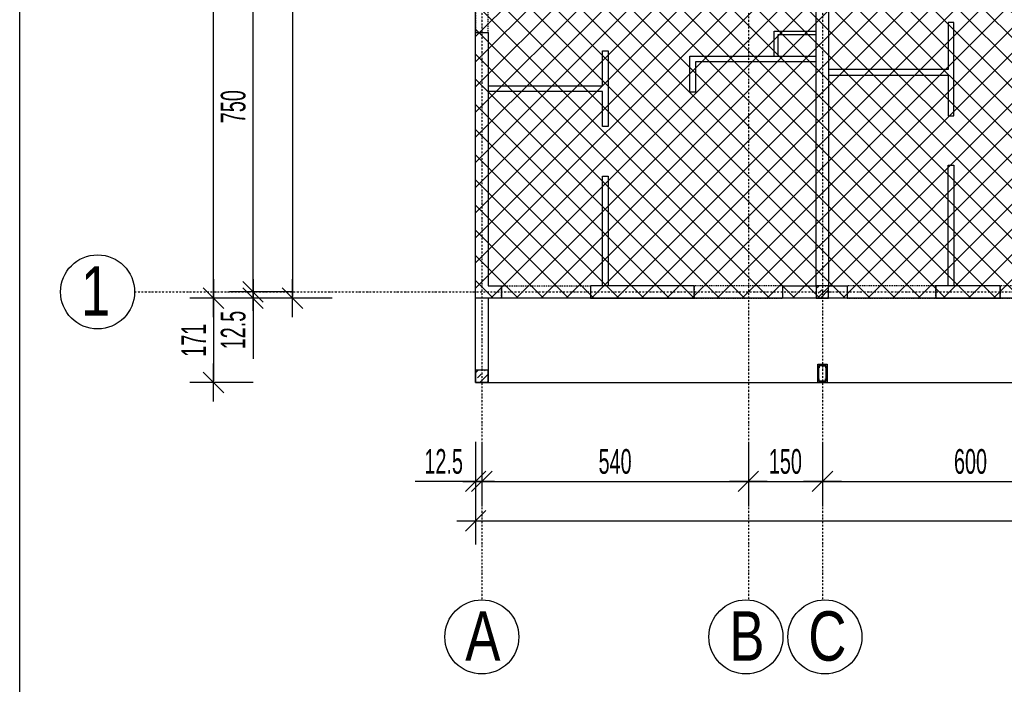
# Model space of a CAD drawing. Header units: millimetres. Extents: x -12530 to -8179, y -9211 to -4584.
# Tile 3 of 6: x -12530 to -10535, y -8468 to -7122. Entities that reach past the tile are written whole.
import ezdxf

# ---------------------------------------------------------------- set-up
doc = ezdxf.new("R2010")
doc.units = ezdxf.units.MM
doc.header["$LTSCALE"] = 10
doc.linetypes.add('MO', pattern=[0.7, 0.35, -0.17, 0.01, -0.17])
doc.linetypes.add('MP', pattern=[0.36, 0.2, -0.16])
doc.layers.add('BA_obw', color=230, linetype='Continuous', plot=False)
for name, color, linetype in [('BA_prg', 3, 'Continuous'), ('BA_szr', 1, 'Continuous'), ('BA_wym', 1, 'Continuous'), ('BD_lpm', 1, 'MP'), ('BD_osm', 1, 'MO'), ('BD_txs', 2, 'Continuous'), ('BD_wic', 1, 'Continuous'), ('BD_wig', 3, 'Continuous'), ('BZ_wym', 1, 'Continuous')]:
    doc.layers.add(name, color=color, linetype=linetype)
doc.styles.add('BIKTS', font='bikromsw.shx', dxfattribs={"width": 0.8})
doc.styles.add('BIKWYM', font='bikromsw.shx', dxfattribs={"width": 0.6})
doc.dimstyles.new('BA_KR_200_cm', dxfattribs={"dimscale": 2, "dimtxt": 25, "dimasz": 1.666667, "dimexe": 24, "dimexo": 0, "dimgap": 0, "dimtad": 0, "dimdec": 1, "dimrnd": 0.5, "dimzin": 9, "dimdsep": 46, "dimtxsty": 'BIKWYM', "dimblk": 'WYM-KR', "dimcen": 0, "dimdle": 20, "dimclrd": 256, "dimclre": 256, "dimclrt": 7, "dimadec": 0, "dimazin": 0, "dimtfac": 0.033333, "dimtdec": 1, "dimtmove": 0, "dimatfit": 3, "dimldrblk": 'WYM-KR', "dimfxl": 1, "dimtvp": 0.8, "dimtolj": 1, "dimarcsym": 0})

# ---------------------------------------------------------------- blocks, each defined once
blk = doc.blocks.new('WYM-KR')
at = {"color": 7, "linetype": 'ByBlock'}
blk.add_line((6.24, 6.24), (-6.24, -6.24), dxfattribs=at)
at = {"linetype": 'ByBlock'}
blk.add_line((11.52, 0), (-11.52, 0), dxfattribs=at)
blk = doc.blocks.new('*D43')
at = {"layer": 'BA_wym', "lineweight": -2}
for p, q in [((-11897.2, -6363.7), (-12025.2, -6363.7)), ((-11977.2, -6367), (-11977.2, -7682.3)), ((-11897.2, -7685.7), (-12025.2, -7685.7))]:
    blk.add_line(p, q, dxfattribs=at)
at = {"layer": 'Defpoints', "color": 0}
for p in [(-11897.2, -6363.7), (-11977.2, -7685.7), (-11897.2, -7685.7)]:
    blk.add_point(p, dxfattribs=at)
at = {"layer": 'BA_wym', "lineweight": -2, "xscale": 3.333333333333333, "yscale": 3.333333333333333, "zscale": 3.333333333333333}
for p, rotation in [((-11977.2, -6363.7), 90), ((-11977.2, -7685.7), 270)]:
    blk.add_blockref('WYM-KR', p, dxfattribs=dict(at, rotation=rotation))
at = {"layer": 'BA_wym', "color": 7, "insert": (-12017.2, -7024.7), "char_height": 50, "attachment_point": 5, "rotation": 90, "style": 'BIKWYM'}
blk.add_mtext('\\A1;1322', dxfattribs=at)
blk = doc.blocks.new('*D48')
at = {"layer": 'BA_wym', "lineweight": -2}
for p, q in [((-11977.2, -6923.2), (-12105.2, -6923.2)), ((-12057.2, -7669.8), (-12057.2, -6926.5)), ((-11977.2, -7673.2), (-12105.2, -7673.2))]:
    blk.add_line(p, q, dxfattribs=at)
at = {"layer": 'Defpoints', "color": 0}
for p in [(-12057.2, -6923.2), (-11977.2, -6923.2), (-11977.2, -7673.2)]:
    blk.add_point(p, dxfattribs=at)
at = {"layer": 'BA_wym', "lineweight": -2, "xscale": 3.333333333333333, "yscale": 3.333333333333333, "zscale": 3.333333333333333}
for p, rotation in [((-12057.2, -6923.2), 90), ((-12057.2, -7673.2), 270)]:
    blk.add_blockref('WYM-KR', p, dxfattribs=dict(at, rotation=rotation))
at = {"layer": 'BA_wym', "color": 7, "insert": (-12097.2, -7298.2), "char_height": 50, "attachment_point": 5, "rotation": 90, "style": 'BIKWYM'}
blk.add_mtext('\\A1;750', dxfattribs=at)
blk = doc.blocks.new('*D49')
at = {"layer": 'BA_wym', "lineweight": -2}
for p, q in [((-11977.2, -7673.2), (-12105.2, -7673.2)), ((-12057.2, -7669.8), (-12057.2, -7666.5)), ((-12057.2, -7673.2), (-12057.2, -7685.7)), ((-11977.2, -7685.7), (-12105.2, -7685.7)), ((-12057.2, -7689), (-12057.2, -7808.5))]:
    blk.add_line(p, q, dxfattribs=at)
at = {"layer": 'Defpoints', "color": 0}
for p in [(-11977.2, -7673.2), (-12057.2, -7685.7), (-11977.2, -7685.7)]:
    blk.add_point(p, dxfattribs=at)
at = {"layer": 'BA_wym', "lineweight": -2, "xscale": 3.333333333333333, "yscale": 3.333333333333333, "zscale": 3.333333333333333}
for p, rotation in [((-12057.2, -7673.2), 270), ((-12057.2, -7685.7), 90)]:
    blk.add_blockref('WYM-KR', p, dxfattribs=dict(at, rotation=rotation))
at = {"layer": 'BA_wym', "color": 7, "insert": (-12097.2, -7750.4), "char_height": 50, "attachment_point": 5, "rotation": 90, "style": 'BIKWYM'}
blk.add_mtext('\\A1;12.5', dxfattribs=at)
blk = doc.blocks.new('*D50')
at = {"layer": 'BA_wym', "lineweight": -2}
for p, q in [((-12057.2, -5860.7), (-12185.2, -5860.7)), ((-12137.2, -7682.3), (-12137.2, -5864)), ((-12057.2, -7685.7), (-12185.2, -7685.7))]:
    blk.add_line(p, q, dxfattribs=at)
at = {"layer": 'Defpoints', "color": 0}
for p in [(-12137.2, -5860.7), (-12057.2, -5860.7), (-12057.2, -7685.7)]:
    blk.add_point(p, dxfattribs=at)
at = {"layer": 'BA_wym', "lineweight": -2, "xscale": 3.333333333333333, "yscale": 3.333333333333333, "zscale": 3.333333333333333}
for p, rotation in [((-12137.2, -5860.7), 90), ((-12137.2, -7685.7), 270)]:
    blk.add_blockref('WYM-KR', p, dxfattribs=dict(at, rotation=rotation))
at = {"layer": 'BA_wym', "color": 7, "insert": (-12177.2, -6773.2), "char_height": 50, "attachment_point": 5, "rotation": 90, "style": 'BIKWYM'}
blk.add_mtext('\\A1;1825', dxfattribs=at)
blk = doc.blocks.new('*D51')
at = {"layer": 'BA_wym', "lineweight": -2}
for p, q in [((-12057.2, -7685.7), (-12185.2, -7685.7)), ((-12137.2, -7689), (-12137.2, -7853.3)), ((-12057.2, -7856.7), (-12185.2, -7856.7))]:
    blk.add_line(p, q, dxfattribs=at)
at = {"layer": 'Defpoints', "color": 0}
for p in [(-12057.2, -7685.7), (-12137.2, -7856.7), (-12057.2, -7856.7)]:
    blk.add_point(p, dxfattribs=at)
at = {"layer": 'BA_wym', "lineweight": -2, "xscale": 3.333333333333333, "yscale": 3.333333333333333, "zscale": 3.333333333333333}
for p, rotation in [((-12137.2, -7685.7), 90), ((-12137.2, -7856.7), 270)]:
    blk.add_blockref('WYM-KR', p, dxfattribs=dict(at, rotation=rotation))
at = {"layer": 'BA_wym', "color": 7, "insert": (-12177.2, -7771.2), "char_height": 50, "attachment_point": 5, "rotation": 90, "style": 'BIKWYM'}
blk.add_mtext('\\A1;171', dxfattribs=at)
blk = doc.blocks.new('*D60')
at = {"layer": 'BA_wym', "lineweight": -2}
for p, q in [((-11606.2, -7976.7), (-11606.2, -8104.7)), ((-11593.7, -7976.7), (-11593.7, -8104.7)), ((-11609.5, -8056.7), (-11729, -8056.7)), ((-11606.2, -8056.7), (-11593.7, -8056.7)), ((-11590.4, -8056.7), (-11587, -8056.7))]:
    blk.add_line(p, q, dxfattribs=at)
at = {"layer": 'Defpoints', "color": 0}
for p in [(-11606.2, -7856.7), (-11593.7, -7856.7), (-11593.7, -8056.7)]:
    blk.add_point(p, dxfattribs=at)
at = {"layer": 'BA_wym', "lineweight": -2, "xscale": 3.333333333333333, "yscale": 3.333333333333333, "zscale": 3.333333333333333}
blk.add_blockref('WYM-KR', (-11606.2, -8056.7), dxfattribs=at)
at = {"layer": 'BA_wym', "lineweight": -2, "xscale": 3.333333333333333, "yscale": 3.333333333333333, "zscale": 3.333333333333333, "rotation": 180}
blk.add_blockref('WYM-KR', (-11593.7, -8056.7), dxfattribs=at)
at = {"layer": 'BA_wym', "color": 7, "insert": (-11671, -8016.7), "char_height": 50, "attachment_point": 5, "style": 'BIKWYM'}
blk.add_mtext('\\A1;12.5', dxfattribs=at)
blk = doc.blocks.new('*D61')
at = {"layer": 'BA_wym', "lineweight": -2}
for p, q in [((-11593.7, -7976.7), (-11593.7, -8104.7)), ((-11053.7, -7976.7), (-11053.7, -8104.7)), ((-11590.4, -8056.7), (-11057, -8056.7))]:
    blk.add_line(p, q, dxfattribs=at)
at = {"layer": 'Defpoints', "color": 0}
for p in [(-11053.7, -7685.7), (-11593.7, -7856.7), (-11053.7, -8056.7)]:
    blk.add_point(p, dxfattribs=at)
at = {"layer": 'BA_wym', "lineweight": -2, "xscale": 3.333333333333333, "yscale": 3.333333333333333, "zscale": 3.333333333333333, "rotation": 180}
blk.add_blockref('WYM-KR', (-11593.7, -8056.7), dxfattribs=at)
at = {"layer": 'BA_wym', "lineweight": -2, "xscale": 3.333333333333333, "yscale": 3.333333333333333, "zscale": 3.333333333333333}
blk.add_blockref('WYM-KR', (-11053.7, -8056.7), dxfattribs=at)
at = {"layer": 'BA_wym', "color": 7, "insert": (-11323.7, -8016.7), "char_height": 50, "attachment_point": 5, "style": 'BIKWYM'}
blk.add_mtext('\\A1;540', dxfattribs=at)
blk = doc.blocks.new('*D62')
at = {"layer": 'BA_wym', "lineweight": -2}
for p, q in [((-11053.7, -7976.7), (-11053.7, -8104.7)), ((-10903.7, -7976.7), (-10903.7, -8104.7)), ((-11050.4, -8056.7), (-10907, -8056.7))]:
    blk.add_line(p, q, dxfattribs=at)
at = {"layer": 'Defpoints', "color": 0}
for p in [(-11053.7, -7685.7), (-10903.7, -7685.7), (-10903.7, -8056.7)]:
    blk.add_point(p, dxfattribs=at)
at = {"layer": 'BA_wym', "lineweight": -2, "xscale": 3.333333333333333, "yscale": 3.333333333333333, "zscale": 3.333333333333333, "rotation": 180}
blk.add_blockref('WYM-KR', (-11053.7, -8056.7), dxfattribs=at)
at = {"layer": 'BA_wym', "lineweight": -2, "xscale": 3.333333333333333, "yscale": 3.333333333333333, "zscale": 3.333333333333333}
blk.add_blockref('WYM-KR', (-10903.7, -8056.7), dxfattribs=at)
at = {"layer": 'BA_wym', "color": 7, "insert": (-10978.7, -8016.7), "char_height": 50, "attachment_point": 5, "style": 'BIKWYM'}
blk.add_mtext('\\A1;150', dxfattribs=at)
blk = doc.blocks.new('*D63')
at = {"layer": 'BA_wym', "lineweight": -2}
for p, q in [((-10903.7, -7976.7), (-10903.7, -8104.7)), ((-10303.7, -7976.7), (-10303.7, -8104.7)), ((-10900.4, -8056.7), (-10307, -8056.7))]:
    blk.add_line(p, q, dxfattribs=at)
at = {"layer": 'Defpoints', "color": 0}
for p in [(-10903.7, -7685.7), (-10303.7, -7685.7), (-10303.7, -8056.7)]:
    blk.add_point(p, dxfattribs=at)
at = {"layer": 'BA_wym', "lineweight": -2, "xscale": 3.333333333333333, "yscale": 3.333333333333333, "zscale": 3.333333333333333, "rotation": 180}
blk.add_blockref('WYM-KR', (-10903.7, -8056.7), dxfattribs=at)
at = {"layer": 'BA_wym', "lineweight": -2, "xscale": 3.333333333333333, "yscale": 3.333333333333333, "zscale": 3.333333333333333}
blk.add_blockref('WYM-KR', (-10303.7, -8056.7), dxfattribs=at)
at = {"layer": 'BA_wym', "color": 7, "insert": (-10603.7, -8016.7), "char_height": 50, "attachment_point": 5, "style": 'BIKWYM'}
blk.add_mtext('\\A1;600', dxfattribs=at)
blk = doc.blocks.new('*D68')
at = {"layer": 'BA_wym', "lineweight": -2}
for p, q in [((-11606.2, -8056.7), (-11606.2, -8184.7)), ((-9001.2, -8056.7), (-9001.2, -8184.7)), ((-11602.9, -8136.7), (-9004.5, -8136.7))]:
    blk.add_line(p, q, dxfattribs=at)
at = {"layer": 'Defpoints', "color": 0}
for p in [(-11606.2, -7856.7), (-9001.2, -7856.7), (-9001.2, -8136.7)]:
    blk.add_point(p, dxfattribs=at)
at = {"layer": 'BA_wym', "lineweight": -2, "xscale": 3.333333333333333, "yscale": 3.333333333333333, "zscale": 3.333333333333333, "rotation": 180}
blk.add_blockref('WYM-KR', (-11606.2, -8136.7), dxfattribs=at)
at = {"layer": 'BA_wym', "lineweight": -2, "xscale": 3.333333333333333, "yscale": 3.333333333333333, "zscale": 3.333333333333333}
blk.add_blockref('WYM-KR', (-9001.2, -8136.7), dxfattribs=at)
at = {"layer": 'BA_wym', "color": 7, "insert": (-10303.7, -8096.7), "char_height": 50, "attachment_point": 5, "style": 'BIKWYM'}
blk.add_mtext('\\A1;2605', dxfattribs=at)

msp = doc.modelspace()

# ---------------------------------------------------------------- hatches: boundary and pattern name
at = {"layer": 'BA_szr'}
h = msp.add_hatch(dxfattribs=at)
h.set_pattern_fill('BIK_CIAGLE_SKRZYZOWANE', color=8, scale=360, angle=45, pattern_type=2)
h.set_pattern_definition([(45, (-6507.32, 35006.117), (-25.455844, 25.455844), []), (135, (-6507.32, 35006.117), (-25.455844, -25.455844), [])])
h.paths.add_polyline_path([(-11606.19, -5860.66), (-11606.19, -7685.66), (-9001.19, -7685.66), (-9001.19, -5860.66), (-11606.19, -5860.66)])
h.paths.add_polyline_path([(-10566.19, -6189.66), (-10566.19, -6363.66), (-10316.19, -6363.66), (-10316.19, -6189.66)], flags=16)
h = msp.add_hatch(dxfattribs=at)
h.set_pattern_fill('BIK_ZELBET', color=256, scale=100, angle=45, pattern_type=2)
h.set_pattern_definition([(45, (-22529.966, -8729.508), (-14.142136, 14.142136), []), (45, (-22537.037, -8722.437), (-14.142136, 14.142136), [10, -10])])
h.paths.add_polyline_path([(-10916.19, -7685.66), (-10891.19, -7685.66), (-10891.19, -7660.66), (-10916.19, -7660.66)])
h = msp.add_hatch(dxfattribs=at)
h.set_pattern_fill('BIK_ZELBET', color=256, scale=100, angle=45, pattern_type=2)
h.set_pattern_definition([(45, (-23219.966, -8900.508), (-14.142136, 14.142136), []), (45, (-23227.037, -8893.437), (-14.142136, 14.142136), [10, -10])])
h.paths.add_polyline_path([(-11606.19, -7856.66), (-11581.19, -7856.66), (-11581.19, -7831.66), (-11606.19, -7831.66)])

# ---------------------------------------------------------------- linework, layer by layer
at = {"layer": 'BA_obw'}
msp.add_lwpolyline([(-12529.96, -4584.16), (-8179.17, -4584.16), (-8179.17, -8532.85), (-12529.96, -8532.85)], close=True, dxfattribs=at)
at = {"layer": 'BA_prg', "color": 8}
for points in [[(-10910.69, -7822.16), (-10905.69, -7822.16), (-10905.69, -7822.41, -0.4142136), (-10906.04, -7822.76), (-10909.39, -7822.76, 0.4142136), (-10910.09, -7823.46), (-10910.09, -7826.81, -0.4142136), (-10910.44, -7827.16), (-10910.69, -7827.16)], [(-10896.69, -7822.16), (-10901.69, -7822.16), (-10901.69, -7822.41, 0.4142136), (-10901.34, -7822.76), (-10897.99, -7822.76, -0.4142136), (-10897.29, -7823.46), (-10897.29, -7826.81, 0.4142136), (-10896.94, -7827.16), (-10896.69, -7827.16)], [(-10910.69, -7854.16), (-10905.69, -7854.16), (-10905.69, -7853.91, 0.4142136), (-10906.04, -7853.56), (-10909.39, -7853.56, -0.4142136), (-10910.09, -7852.86), (-10910.09, -7849.51, 0.4142136), (-10910.44, -7849.16), (-10910.69, -7849.16)], [(-10896.69, -7854.16), (-10901.69, -7854.16), (-10901.69, -7853.91, -0.4142136), (-10901.34, -7853.56), (-10897.99, -7853.56, 0.4142136), (-10897.29, -7852.86), (-10897.29, -7849.51, -0.4142136), (-10896.94, -7849.16), (-10896.69, -7849.16)]]:
    msp.add_lwpolyline(points, format="xyb", close=True, dxfattribs=at)
at = {"layer": 'BD_lpm'}
for points in [[(-11581.19, -6968.16), (-11606.19, -6968.16), (-11606.19, -7148.16), (-11581.19, -7148.16)], [(-11553.68, -7660.66), (-11373.68, -7660.66), (-11373.68, -7685.66), (-11553.68, -7685.66)], [(-11163.68, -7685.66), (-10983.68, -7685.66), (-10983.68, -7660.66), (-11163.68, -7660.66)], [(-10853.69, -7685.66), (-10673.69, -7685.66), (-10673.69, -7660.66), (-10853.69, -7660.66)], [(-10543.69, -7685.66), (-10363.69, -7685.66), (-10363.69, -7660.66), (-10543.69, -7660.66)]]:
    msp.add_lwpolyline(points, close=True, dxfattribs=at)
at = {"layer": 'BD_osm'}
for points in [[(-11593.69, -5029.66), (-11593.69, -8296.66)], [(-11053.69, -5029.66), (-11053.69, -8296.66)], [(-10903.69, -5029.66), (-10903.69, -8296.66)], [(-12297.19, -7673.16), (-8390.19, -7673.16)]]:
    msp.add_lwpolyline(points, dxfattribs=at)
at = {"layer": 'BD_wic'}
for points in [[(-10891.19, -7234.16), (-10649.19, -7234.16), (-10649.19, -7316.58), (-10637.69, -7316.58), (-10637.69, -7127.66), (-10649.19, -7127.66), (-10649.19, -7222.66), (-10891.19, -7222.66)], [(-11001.19, -7195.16), (-11001.19, -7145.16), (-10917.19, -7145.16)], [(-10917.19, -7152.66), (-10993.69, -7152.66), (-10993.69, -7195.16)], [(-11581.19, -7256.17), (-11349.19, -7256.17), (-11349.19, -7185.17), (-11337.69, -7185.17), (-11337.69, -7338.67), (-11349.19, -7338.67), (-11349.19, -7267.67), (-11581.19, -7267.67)], [(-10916.19, -7207.66), (-11160.68, -7207.65), (-11160.68, -7268.66), (-11172.19, -7268.65), (-11172.18, -7196.16), (-10916.19, -7196.16)], [(-10649.19, -7660.66), (-10649.19, -7416.58), (-10637.69, -7416.58), (-10637.69, -7660.66)], [(-11349.19, -7660.66), (-11349.19, -7438.67), (-11337.69, -7438.67), (-11337.69, -7660.66)], [(-11581.19, -7856.66), (-9026.19, -7856.66)]]:
    msp.add_lwpolyline(points, dxfattribs=at)
at = {"layer": 'BD_wic', "color": 8}
for points in [[(-10913.19, -7819.66), (-10894.19, -7819.66), (-10894.19, -7856.66), (-10913.19, -7856.66)], [(-10896.69, -7854.16), (-10910.69, -7854.16), (-10910.69, -7822.16), (-10896.69, -7822.16)]]:
    msp.add_lwpolyline(points, close=True, dxfattribs=at)
at = {"layer": 'BD_wic'}
for centre in [(-12372.19, -7673.16), (-11593.69, -8371.66), (-11058.69, -8371.66), (-10898.69, -8371.66)]:
    msp.add_circle(centre, 75, dxfattribs=at)
at = {"layer": 'BD_wig'}
for points in [[(-10983.68, -7685.66), (-10983.68, -7660.66), (-10916.19, -7660.66), (-10916.19, -6935.66), (-10930.19, -6935.66), (-10930.19, -6910.66), (-10626.69, -6910.66), (-10626.69, -6935.66), (-10891.19, -6935.66), (-10891.19, -7660.66), (-10853.69, -7660.66), (-10853.69, -7685.66), (-10983.68, -7685.66)], [(-11606.19, -7148.16), (-11581.19, -7148.16), (-11581.19, -7660.66), (-11553.68, -7660.66), (-11553.68, -7685.66), (-11581.19, -7685.66), (-11581.19, -7856.66), (-11606.19, -7856.66), (-11606.19, -7148.16)]]:
    msp.add_lwpolyline(points, dxfattribs=at)
for points in [[(-11373.68, -7685.66), (-11163.68, -7685.66), (-11163.68, -7660.66), (-11373.68, -7660.66)], [(-10916.19, -7685.66), (-10891.19, -7685.66), (-10891.19, -7660.66), (-10916.19, -7660.66)], [(-10673.69, -7685.66), (-10543.69, -7685.66), (-10543.69, -7660.66), (-10673.69, -7660.66)], [(-11606.19, -7856.66), (-11581.19, -7856.66), (-11581.19, -7831.66), (-11606.19, -7831.66)]]:
    msp.add_lwpolyline(points, close=True, dxfattribs=at)
at = {"layer": 'BZ_wym', "color": 8, "lineweight": -2}
msp.add_lwpolyline([(-11606.19, -5860.66), (-9001.19, -5860.66), (-9001.19, -7685.66), (-11606.19, -7685.66), (-11606.19, -5860.66)], dxfattribs=at)

# ---------------------------------------------------------------- texts
at = {"layer": 'BD_txs', "style": 'BIKTS', "width": 0.8}
for s, p in [('1', (-12405.81, -7721.28)), ('C', (-10932.31, -8419.78)), ('A', (-11627.31, -8419.78)), ('B', (-11092.31, -8419.78))]:
    msp.add_text(s, height=100, dxfattribs=at).set_placement(p)

# ---------------------------------------------------------------- dimensions: what is measured, and where the dimension line sits
at = {"layer": 'BA_wym'}
for base, p1, p2, picture, middle in [((-12137.19, -5860.66), (-12057.19, -7685.66), (-12057.19, -5860.66), '*D50', (-12177.19, -6773.16)), ((-11977.19, -7685.66), (-11897.19, -6363.66), (-11897.19, -7685.66), '*D43', (-12017.19, -7024.66)), ((-12057.19, -6923.16), (-11977.19, -7673.16), (-11977.19, -6923.16), '*D48', (-12097.19, -7298.16)), ((-12057.19, -7685.66), (-11977.19, -7673.16), (-11977.19, -7685.66), '*D49', (-12097.19, -7750.42)), ((-12137.19, -7856.66), (-12057.19, -7685.66), (-12057.19, -7856.66), '*D51', (-12177.19, -7771.16))]:
    dim = msp.add_linear_dim(base=base, p1=p1, p2=p2, angle=90, dimstyle='BA_KR_200_cm', override={"dimatfit": 1}, dxfattribs=at)
    dim.commit()
    dim.dimension.update_dxf_attribs({"geometry": picture, "text_midpoint": middle})
for base, p1, p2, override, picture, middle in [((-11053.69, -8056.66), (-11593.69, -7856.66), (-11053.69, -7685.66), {"dimtmove": 1, "dimatfit": 1, "dimfxl": 40, "dimfxlon": 1}, '*D61', (-11323.69, -8016.66)), ((-10903.69, -8056.66), (-11053.69, -7685.66), (-10903.69, -7685.66), {"dimtmove": 1, "dimatfit": 1, "dimfxl": 40, "dimfxlon": 1}, '*D62', (-10978.69, -8016.66)), ((-10303.69, -8056.66), (-10903.69, -7685.66), (-10303.69, -7685.66), {"dimtmove": 1, "dimatfit": 1, "dimfxl": 40, "dimfxlon": 1}, '*D63', (-10603.69, -8016.66)), ((-9001.19, -8136.66), (-11606.19, -7856.66), (-9001.19, -7856.66), {"dimatfit": 1, "dimfxl": 40, "dimfxlon": 1}, '*D68', (-10303.69, -8096.66))]:
    dim = msp.add_linear_dim(base=base, p1=p1, p2=p2, dimstyle='BA_KR_200_cm', override=override, dxfattribs=at)
    dim.commit()
    dim.dimension.update_dxf_attribs({"geometry": picture, "text_midpoint": middle})
dim = msp.add_linear_dim(base=(-11593.69, -8056.66), p1=(-11606.19, -7856.66), p2=(-11593.69, -7856.66), dimstyle='BA_KR_200_cm', override={"dimatfit": 1, "dimfxl": 40, "dimfxlon": 1}, dxfattribs=at)
dim.commit()
dim.dimension.update_dxf_attribs({"geometry": '*D60', "text_midpoint": (-11670.95, -8056.66), "dimtype": 160})

doc.saveas('drawing.dxf')
